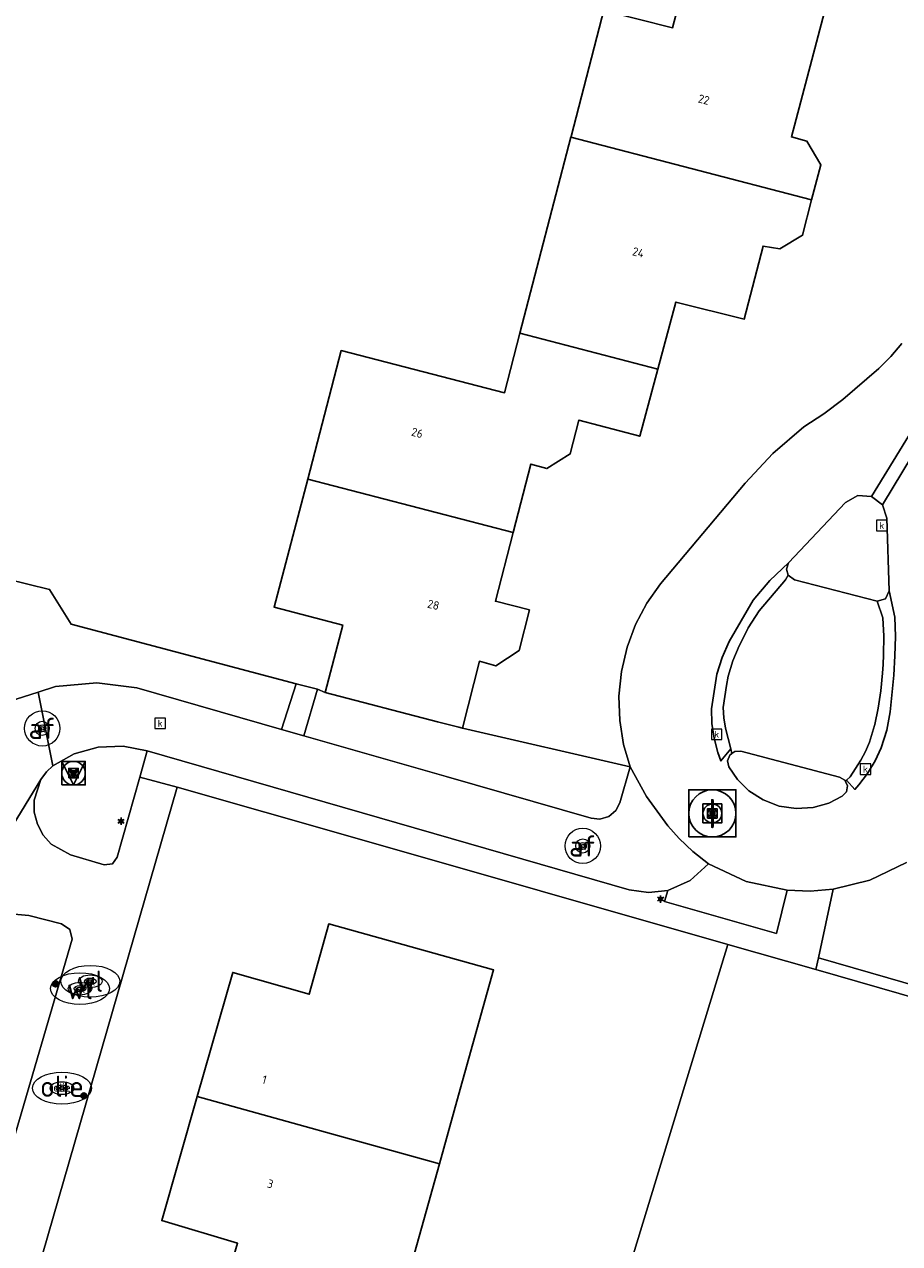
# Model space of a CAD drawing. Header units: metres. Extents: x 197147 to 199131, y 355511 to 356703.
# Tile 147 of 225: x 198622 to 198659, y 355890 to 355942. Entities that reach past the tile are written whole.
import ezdxf
from ezdxf.enums import TextEntityAlignment as Align

# ---------------------------------------------------------------- set-up
doc = ezdxf.new("R2010")
doc.units = ezdxf.units.M
for name, color, linetype, lineweight in [('B-WE-GR-BEPLANTING_CULTUUR_HEESTERS-G', 252, 'Continuous', 18), ('B-WE-GR-GRAS_KRUIDENRIJK-G', 252, 'Continuous', 18), ('B-WE-KL-BRANDSTOF_PUT-S', 252, 'Continuous', 25), ('B-WE-KL-BRANDSTOF_PUT-S @ 0.05', 252, 'Continuous', 25), ('B-WE-KL-BRANDSTOF_PUT-S @ 0.1', 252, 'Continuous', 25), ('B-WE-KL-BRANDSTOF_PUT-S @ 0.2', 252, 'Continuous', 25), ('B-WE-KL-BRANDSTOF_PUT-S @ 0.5 (1)', 252, 'Continuous', 25), ('B-WE-KL-BRANDSTOF_PUT-S @ 0.5 (2)', 252, 'Continuous', 25), ('B-WE-KL-ET_LS_OV_LICHTMAST-S', 252, 'Continuous', 25), ('B-WE-KL-WATER_PUT-S', 252, 'Continuous', 25), ('B-WE-KL-WATER_PUT-S @ 0.05', 252, 'Continuous', 25), ('B-WE-KL-WATER_PUT-S @ 0.1', 252, 'Continuous', 25), ('B-WE-KL-WATER_PUT-S @ 0.2', 252, 'Continuous', 25), ('B-WE-KL-WATER_PUT-S @ 0.5 (1)', 252, 'Continuous', 25), ('B-WE-KL-WATER_PUT-S @ 0.5 (2)', 252, 'Continuous', 25), ('B-WE-OG-TERREIN_ERF-G', 252, 'Continuous', 18), ('B-WE-RI-GWA_KOLK-S', 252, 'Continuous', 25), ('B-WE-RI-GWA_RIOOLPUT-S', 252, 'Continuous', 25), ('B-WE-RI-GWA_RIOOLPUT-S @ 0.05', 252, 'Continuous', 25), ('B-WE-RI-GWA_RIOOLPUT-S @ 0.1', 252, 'Continuous', 25), ('B-WE-RI-GWA_RIOOLPUT-S @ 0.2', 252, 'Continuous', 25), ('B-WE-RI-GWA_RIOOLPUT-S @ 0.5 (1)', 252, 'Continuous', 25), ('B-WE-RI-GWA_RIOOLPUT-S @ 0.5 (2)', 252, 'Continuous', 25), ('B-WE-VH-VERHARDING_BETONSTRAATSTEEN-G', 252, 'Continuous', 18), ('B-WE-VH-VERHARDING_OPEN-G', 252, 'Continuous', 18), ('B-WE-VH-VERHARDING_STRAATBAKSTEEN-G', 252, 'Continuous', 18), ('B-WE-VH-VERHARDING_TEGEL-G', 252, 'Continuous', 18), ('B-WE-VW-AFSLUITPAAL-S', 253, 'Continuous', 25), ('B-WE-VW-AFSLUITPAAL-S @ 0.05', 253, 'Continuous', 25), ('B-WE-VW-AFSLUITPAAL-S @ 0.1', 253, 'Continuous', 25), ('B-WE-VW-AFSLUITPAAL-S @ 0.2', 253, 'Continuous', 25), ('B-WE-VW-AFSLUITPAAL-S @ 0.5 (1)', 253, 'Continuous', 25), ('B-WE-VW-AFSLUITPAAL-S @ 0.5 (2)', 253, 'Continuous', 25), ('X-XX-AL-ALGEMEEN-S', 7, 'Continuous', 25), ('X-XX-AL-ALGEMEEN-S @ 0.05', 7, 'Continuous', 25), ('X-XX-AL-ALGEMEEN-S @ 0.1', 7, 'Continuous', 25), ('X-XX-AL-ALGEMEEN-S @ 0.2', 7, 'Continuous', 25), ('X-XX-AL-ALGEMEEN-S @ 0.5 (1)', 7, 'Continuous', 25), ('X-XX-AL-ALGEMEEN-S @ 0.5 (2)', 7, 'Continuous', 25)]:
    doc.layers.add(name, color=color, linetype=linetype, lineweight=lineweight)
for name, color, linetype in [('B-WE-IE-MEUBILAIR_WEGMEUBILAIR-S', 252, 'Continuous'), ('B-WE-IE-MEUBILAIR_WEGMEUBILAIR-S @ 0.05', 252, 'Continuous'), ('B-WE-IE-MEUBILAIR_WEGMEUBILAIR-S @ 0.1', 252, 'Continuous'), ('B-WE-IE-MEUBILAIR_WEGMEUBILAIR-S @ 0.2', 252, 'Continuous'), ('B-WE-IE-MEUBILAIR_WEGMEUBILAIR-S @ 0.5 (1)', 252, 'Continuous'), ('B-WE-IE-MEUBILAIR_WEGMEUBILAIR-S @ 0.5 (2)', 252, 'Continuous'), ('B-WE-IE-TERREINAFSCHEIDING_KUNSTMATIG_HEKWERK-G', 252, 'IE-TERREINAFSCHEIDING-KUNSTMATIG'), ('B-WE-OG-BEBOUWING-GV', 252, 'Continuous'), ('B-WE-OG-BEBOUWING_HUISNUMMER-T18', 252, 'Continuous'), ('B-WE-VH-GOOT-G', 253, 'Continuous')]:
    doc.layers.add(name, color=color, linetype=linetype)
doc.styles.add('NLCS-ISO', font='NLCS-ISO.ttf')
doc.styles.add('NLCS-ISO-ANNOTATIEF-T18', font='NLCS-ISO.ttf', dxfattribs={"height": 1.8})
doc.styles.add('NLCS-ISO-M-T18', font='NLCS-ISO.ttf', dxfattribs={"height": 1.8})
doc.linetypes.add('IE-TERREINAFSCHEIDING-KUNSTMATIG', pattern='A,4,[82,NLCS.SHX,S=0.75,R=90,X=0,Y=0],4,-2', length=10)

# ---------------------------------------------------------------- blocks, each defined once
blk = doc.blocks.new('SIE-WEG_AFVALBAK_TYPE_01')
for radius in [0.25, 0.156]:
    blk.add_circle((0, 0), radius)
blk = doc.blocks.new('*U790')
at = {"layer": 'X-XX-AL-ALGEMEEN-S @ 0.05', "xscale": 0.05, "yscale": 0.05, "zscale": 0.05}
blk.add_blockref('SIE-WEG_AFVALBAK_TYPE_01', (198623.502, 355901.26), dxfattribs=at)
at = {"layer": 'X-XX-AL-ALGEMEEN-S @ 0.1', "xscale": 0.1, "yscale": 0.1, "zscale": 0.1}
blk.add_blockref('SIE-WEG_AFVALBAK_TYPE_01', (198623.502, 355901.26), dxfattribs=at)
at = {"layer": 'X-XX-AL-ALGEMEEN-S @ 0.2', "xscale": 0.2, "yscale": 0.2, "zscale": 0.2}
blk.add_blockref('SIE-WEG_AFVALBAK_TYPE_01', (198623.502, 355901.26), dxfattribs=at)
at = {"layer": 'X-XX-AL-ALGEMEEN-S @ 0.5 (1)', "xscale": 0.5, "yscale": 0.5, "zscale": 0.5}
blk.add_blockref('SIE-WEG_AFVALBAK_TYPE_01', (198623.502, 355901.26), dxfattribs=at)
at = {"layer": 'X-XX-AL-ALGEMEEN-S @ 0.5 (2)', "xscale": 0.5, "yscale": 0.5, "zscale": 0.5}
blk.add_blockref('SIE-WEG_AFVALBAK_TYPE_01', (198623.502, 355901.26), dxfattribs=at)
blk = doc.blocks.new('*U809')
at = {"layer": 'X-XX-AL-ALGEMEEN-S @ 0.05', "xscale": 0.05, "yscale": 0.05, "zscale": 0.05}
blk.add_blockref('SIE-WEG_AFVALBAK_TYPE_01', (198624.696, 355896.513), dxfattribs=at)
at = {"layer": 'X-XX-AL-ALGEMEEN-S @ 0.1', "xscale": 0.1, "yscale": 0.1, "zscale": 0.1}
blk.add_blockref('SIE-WEG_AFVALBAK_TYPE_01', (198624.696, 355896.513), dxfattribs=at)
at = {"layer": 'X-XX-AL-ALGEMEEN-S @ 0.2', "xscale": 0.2, "yscale": 0.2, "zscale": 0.2}
blk.add_blockref('SIE-WEG_AFVALBAK_TYPE_01', (198624.696, 355896.513), dxfattribs=at)
at = {"layer": 'X-XX-AL-ALGEMEEN-S @ 0.5 (1)', "xscale": 0.5, "yscale": 0.5, "zscale": 0.5}
blk.add_blockref('SIE-WEG_AFVALBAK_TYPE_01', (198624.696, 355896.513), dxfattribs=at)
at = {"layer": 'X-XX-AL-ALGEMEEN-S @ 0.5 (2)', "xscale": 0.5, "yscale": 0.5, "zscale": 0.5}
blk.add_blockref('SIE-WEG_AFVALBAK_TYPE_01', (198624.696, 355896.513), dxfattribs=at)
blk = doc.blocks.new('B-SIE-WEG_LICHTMAST-SO')
at = {"ltscale": 0.1}
for p, q in [((-0.33, 0.19), (-0.67, 0.39)), ((0, 0.39), (0, 0.77)), ((0.33, 0.19), (0.67, 0.39)), ((-0.33, -0.19), (-0.67, -0.39)), ((0, -0.39), (0, -0.77)), ((0.33, -0.19), (0.67, -0.39))]:
    blk.add_line(p, q, dxfattribs=at)
at = {"flags": 128}
for points in [[(-0.35, 0.15), (0.35, 0.15)], [(-0.35, -0.15), (0.35, -0.15)]]:
    blk.add_lwpolyline(points, dxfattribs=at)
at = {"ltscale": 0.1}
blk.add_circle((0, 0), 0.386, dxfattribs=at)
at = {"style": 'NLCS-ISO'}
blk.add_attdef('TYPE', text='', height=0.549, dxfattribs=at).set_placement((0, 0.77), align=Align.BOTTOM_CENTER)
blk = doc.blocks.new('SVW-AFSLUITPAAL-SO')
at = {"lineweight": 18}
blk.add_circle((0, 0), 1.5, dxfattribs=at)
at = {"lineweight": 18, "style": 'NLCS-ISO'}
blk.add_text('af', height=1.8, dxfattribs=at).set_placement((0, 0), align=Align.MIDDLE_CENTER)
blk = doc.blocks.new('*U875')
at = {"layer": 'B-WE-VW-AFSLUITPAAL-S @ 0.05', "xscale": 0.05, "yscale": 0.05, "zscale": 0.05}
blk.add_blockref('SVW-AFSLUITPAAL-SO', (198645.867, 355907.111), dxfattribs=at)
at = {"layer": 'B-WE-VW-AFSLUITPAAL-S @ 0.1', "xscale": 0.1, "yscale": 0.1, "zscale": 0.1}
blk.add_blockref('SVW-AFSLUITPAAL-SO', (198645.867, 355907.111), dxfattribs=at)
at = {"layer": 'B-WE-VW-AFSLUITPAAL-S @ 0.2', "xscale": 0.2, "yscale": 0.2, "zscale": 0.2}
blk.add_blockref('SVW-AFSLUITPAAL-SO', (198645.867, 355907.111), dxfattribs=at)
at = {"layer": 'B-WE-VW-AFSLUITPAAL-S @ 0.5 (1)', "xscale": 0.5, "yscale": 0.5, "zscale": 0.5}
blk.add_blockref('SVW-AFSLUITPAAL-SO', (198645.867, 355907.111), dxfattribs=at)
at = {"layer": 'B-WE-VW-AFSLUITPAAL-S @ 0.5 (2)', "xscale": 0.5, "yscale": 0.5, "zscale": 0.5}
blk.add_blockref('SVW-AFSLUITPAAL-SO', (198645.867, 355907.111), dxfattribs=at)
blk = doc.blocks.new('B-SIE-WEG_VERKEERSBORD_PAAL-SO')
blk.add_lwpolyline([(-1, -1), (1, -1), (1, 1), (-1, 1)], close=True)
at = {"flags": 128}
blk.add_lwpolyline([(-1, 1), (0, -1), (1, 1)], close=True, dxfattribs=at)
for radius in [1, 0.171]:
    blk.add_circle((0, 0), radius)
at = {"style": 'NLCS-ISO'}
blk.add_attdef('bordgegevens', text='', height=1.8, dxfattribs=at).set_placement((2.21, 3.21), align=Align.TOP_LEFT)
blk = doc.blocks.new('*U895')
at = {"layer": 'B-WE-IE-MEUBILAIR_WEGMEUBILAIR-S @ 0.05', "xscale": 0.05, "yscale": 0.05, "zscale": 0.05}
blk.add_blockref('B-SIE-WEG_VERKEERSBORD_PAAL-SO', (198624.262, 355910.198), dxfattribs=at)
at = {"layer": 'B-WE-IE-MEUBILAIR_WEGMEUBILAIR-S @ 0.1', "xscale": 0.1, "yscale": 0.1, "zscale": 0.1}
blk.add_blockref('B-SIE-WEG_VERKEERSBORD_PAAL-SO', (198624.262, 355910.198), dxfattribs=at)
at = {"layer": 'B-WE-IE-MEUBILAIR_WEGMEUBILAIR-S @ 0.2', "xscale": 0.2, "yscale": 0.2, "zscale": 0.2}
blk.add_blockref('B-SIE-WEG_VERKEERSBORD_PAAL-SO', (198624.262, 355910.198), dxfattribs=at)
at = {"layer": 'B-WE-IE-MEUBILAIR_WEGMEUBILAIR-S @ 0.5 (1)', "xscale": 0.5, "yscale": 0.5, "zscale": 0.5}
blk.add_blockref('B-SIE-WEG_VERKEERSBORD_PAAL-SO', (198624.262, 355910.198), dxfattribs=at)
at = {"layer": 'B-WE-IE-MEUBILAIR_WEGMEUBILAIR-S @ 0.5 (2)', "xscale": 0.5, "yscale": 0.5, "zscale": 0.5}
blk.add_blockref('B-SIE-WEG_VERKEERSBORD_PAAL-SO', (198624.262, 355910.198), dxfattribs=at)
blk = doc.blocks.new('*U913')
at = {"layer": 'B-WE-VW-AFSLUITPAAL-S @ 0.05', "xscale": 0.05, "yscale": 0.05, "zscale": 0.05}
blk.add_blockref('SVW-AFSLUITPAAL-SO', (198622.934, 355912.097), dxfattribs=at)
at = {"layer": 'B-WE-VW-AFSLUITPAAL-S @ 0.1', "xscale": 0.1, "yscale": 0.1, "zscale": 0.1}
blk.add_blockref('SVW-AFSLUITPAAL-SO', (198622.934, 355912.097), dxfattribs=at)
at = {"layer": 'B-WE-VW-AFSLUITPAAL-S @ 0.2', "xscale": 0.2, "yscale": 0.2, "zscale": 0.2}
blk.add_blockref('SVW-AFSLUITPAAL-SO', (198622.934, 355912.097), dxfattribs=at)
at = {"layer": 'B-WE-VW-AFSLUITPAAL-S @ 0.5 (1)', "xscale": 0.5, "yscale": 0.5, "zscale": 0.5}
blk.add_blockref('SVW-AFSLUITPAAL-SO', (198622.934, 355912.097), dxfattribs=at)
at = {"layer": 'B-WE-VW-AFSLUITPAAL-S @ 0.5 (2)', "xscale": 0.5, "yscale": 0.5, "zscale": 0.5}
blk.add_blockref('SVW-AFSLUITPAAL-SO', (198622.934, 355912.097), dxfattribs=at)
blk = doc.blocks.new('SKL-BENZINEPUT_OLIEPUT-SO')
at = {"color": 0, "linetype": 'ByBlock', "lineweight": 18}
blk.add_ellipse((0, 0), major_axis=(2.5, 0), ratio=0.54, dxfattribs=at)
at = {"color": 0, "linetype": 'ByBlock', "lineweight": 18, "style": 'NLCS-ISO'}
blk.add_text('olie', height=1.8, dxfattribs=at).set_placement((0, 0.16), align=Align.MIDDLE_CENTER)
blk = doc.blocks.new('*U1065')
at = {"layer": 'B-WE-KL-BRANDSTOF_PUT-S @ 0.05', "xscale": 0.05, "yscale": 0.05, "zscale": 0.05}
blk.add_blockref('SKL-BENZINEPUT_OLIEPUT-SO', (198623.772, 355896.84), dxfattribs=at)
at = {"layer": 'B-WE-KL-BRANDSTOF_PUT-S @ 0.1', "xscale": 0.1, "yscale": 0.1, "zscale": 0.1}
blk.add_blockref('SKL-BENZINEPUT_OLIEPUT-SO', (198623.772, 355896.84), dxfattribs=at)
at = {"layer": 'B-WE-KL-BRANDSTOF_PUT-S @ 0.2', "xscale": 0.2, "yscale": 0.2, "zscale": 0.2}
blk.add_blockref('SKL-BENZINEPUT_OLIEPUT-SO', (198623.772, 355896.84), dxfattribs=at)
at = {"layer": 'B-WE-KL-BRANDSTOF_PUT-S @ 0.5 (1)', "xscale": 0.5, "yscale": 0.5, "zscale": 0.5}
blk.add_blockref('SKL-BENZINEPUT_OLIEPUT-SO', (198623.772, 355896.84), dxfattribs=at)
at = {"layer": 'B-WE-KL-BRANDSTOF_PUT-S @ 0.5 (2)', "xscale": 0.5, "yscale": 0.5, "zscale": 0.5}
blk.add_blockref('SKL-BENZINEPUT_OLIEPUT-SO', (198623.772, 355896.84), dxfattribs=at)
blk = doc.blocks.new('BGT-KOLK-SO')
at = {"color": 0, "linetype": 'ByBlock', "lineweight": 18}
blk.add_lwpolyline([(-0.045, -0.045), (0.045, -0.045), (0.045, 0.045), (-0.045, 0.045)], close=True, dxfattribs=at)
at = {"color": 0, "linetype": 'ByBlock', "lineweight": 18, "style": 'NLCS-ISO-M-T18'}
blk.add_text('k', height=0.06, dxfattribs=at).set_placement((0, 0), align=Align.MIDDLE_CENTER)
blk = doc.blocks.new('SRI-PUT_INSPECTIE-SO')
at = {"lineweight": -3, "flags": 128}
blk.add_lwpolyline([(-2, -2), (2, -2), (2, 2), (-2, 2)], close=True, dxfattribs=at)
at = {"lineweight": -3, "ltscale": 1.5}
blk.add_circle((0, 0), 2, dxfattribs=at)
at = {"ltscale": 0.1, "style": 'NLCS-ISO'}
blk.add_text('I', height=2.5, dxfattribs=at).set_placement((0, -0.01), align=Align.MIDDLE_CENTER)
blk = doc.blocks.new('*U1150')
at = {"layer": 'B-WE-RI-GWA_RIOOLPUT-S @ 0.05', "xscale": 0.05, "yscale": 0.05, "zscale": 0.05}
blk.add_blockref('SRI-PUT_INSPECTIE-SO', (198651.365, 355908.491), dxfattribs=at)
at = {"layer": 'B-WE-RI-GWA_RIOOLPUT-S @ 0.1', "xscale": 0.1, "yscale": 0.1, "zscale": 0.1}
blk.add_blockref('SRI-PUT_INSPECTIE-SO', (198651.365, 355908.491), dxfattribs=at)
at = {"layer": 'B-WE-RI-GWA_RIOOLPUT-S @ 0.2', "xscale": 0.2, "yscale": 0.2, "zscale": 0.2}
blk.add_blockref('SRI-PUT_INSPECTIE-SO', (198651.365, 355908.491), dxfattribs=at)
at = {"layer": 'B-WE-RI-GWA_RIOOLPUT-S @ 0.5 (1)', "xscale": 0.5, "yscale": 0.5, "zscale": 0.5}
blk.add_blockref('SRI-PUT_INSPECTIE-SO', (198651.365, 355908.491), dxfattribs=at)
at = {"layer": 'B-WE-RI-GWA_RIOOLPUT-S @ 0.5 (2)', "xscale": 0.5, "yscale": 0.5, "zscale": 0.5}
blk.add_blockref('SRI-PUT_INSPECTIE-SO', (198651.365, 355908.491), dxfattribs=at)
blk = doc.blocks.new('SKL-WATERLEIDINGPUT-SO')
at = {"color": 0, "linetype": 'ByBlock', "lineweight": 18}
blk.add_ellipse((0, 0), major_axis=(2.5, 0), ratio=0.54, dxfattribs=at)
at = {"color": 0, "linetype": 'ByBlock', "lineweight": 18, "style": 'NLCS-ISO'}
blk.add_text('wl', height=1.8, dxfattribs=at).set_placement((0, 0), align=Align.MIDDLE_CENTER)
blk = doc.blocks.new('*U1158')
at = {"layer": 'B-WE-KL-WATER_PUT-S @ 0.05', "xscale": 0.05, "yscale": 0.05, "zscale": 0.05}
blk.add_blockref('SKL-WATERLEIDINGPUT-SO', (198624.534, 355901.06), dxfattribs=at)
at = {"layer": 'B-WE-KL-WATER_PUT-S @ 0.1', "xscale": 0.1, "yscale": 0.1, "zscale": 0.1}
blk.add_blockref('SKL-WATERLEIDINGPUT-SO', (198624.534, 355901.06), dxfattribs=at)
at = {"layer": 'B-WE-KL-WATER_PUT-S @ 0.2', "xscale": 0.2, "yscale": 0.2, "zscale": 0.2}
blk.add_blockref('SKL-WATERLEIDINGPUT-SO', (198624.534, 355901.06), dxfattribs=at)
at = {"layer": 'B-WE-KL-WATER_PUT-S @ 0.5 (1)', "xscale": 0.5, "yscale": 0.5, "zscale": 0.5}
blk.add_blockref('SKL-WATERLEIDINGPUT-SO', (198624.534, 355901.06), dxfattribs=at)
at = {"layer": 'B-WE-KL-WATER_PUT-S @ 0.5 (2)', "xscale": 0.5, "yscale": 0.5, "zscale": 0.5}
blk.add_blockref('SKL-WATERLEIDINGPUT-SO', (198624.534, 355901.06), dxfattribs=at)
blk = doc.blocks.new('*U1167')
at = {"layer": 'B-WE-KL-WATER_PUT-S @ 0.05', "xscale": 0.05, "yscale": 0.05, "zscale": 0.05}
blk.add_blockref('SKL-WATERLEIDINGPUT-SO', (198624.971, 355901.373), dxfattribs=at)
at = {"layer": 'B-WE-KL-WATER_PUT-S @ 0.1', "xscale": 0.1, "yscale": 0.1, "zscale": 0.1}
blk.add_blockref('SKL-WATERLEIDINGPUT-SO', (198624.971, 355901.373), dxfattribs=at)
at = {"layer": 'B-WE-KL-WATER_PUT-S @ 0.2', "xscale": 0.2, "yscale": 0.2, "zscale": 0.2}
blk.add_blockref('SKL-WATERLEIDINGPUT-SO', (198624.971, 355901.373), dxfattribs=at)
at = {"layer": 'B-WE-KL-WATER_PUT-S @ 0.5 (1)', "xscale": 0.5, "yscale": 0.5, "zscale": 0.5}
blk.add_blockref('SKL-WATERLEIDINGPUT-SO', (198624.971, 355901.373), dxfattribs=at)
at = {"layer": 'B-WE-KL-WATER_PUT-S @ 0.5 (2)', "xscale": 0.5, "yscale": 0.5, "zscale": 0.5}
blk.add_blockref('SKL-WATERLEIDINGPUT-SO', (198624.971, 355901.373), dxfattribs=at)

msp = doc.modelspace()

# ---------------------------------------------------------------- linework, layer by layer
at = {"layer": 'B-WE-GR-BEPLANTING_CULTUUR_HEESTERS-G', "ltscale": 0.2, "flags": 128}
for points in [[(198658.35, 355917.495), (198658.717, 355917.586), (198658.872, 355917.932), (198658.77, 355921.017), (198658.582, 355921.574), (198658.116, 355921.932), (198657.53, 355921.972), (198657.02, 355921.679), (198654.6, 355919.111), (198654.504, 355918.854), (198654.575, 355918.589), (198654.844, 355918.397), (198658.35, 355917.495)], [(198617.716, 355919.343), (198617.227, 355918.35), (198617.087, 355917.505), (198617.1, 355916.604), (198617.286, 355915.688), (198617.649, 355914.809), (198618.175, 355914.015), (198618.83, 355913.349), (198619.57, 355912.834), (198620.348, 355912.477), (198621.829, 355913.338), (198622.76, 355913.636), (198623.5, 355913.873), (198625.247, 355914.031), (198626.946, 355913.815), (198633.085, 355912.056), (198633.713, 355913.991), (198624.168, 355916.515), (198623.243, 355917.991), (198617.716, 355919.343)], [(198640.067, 355910.056), (198646.219, 355908.293), (198646.584, 355908.246), (198646.968, 355908.355), (198647.275, 355908.611), (198647.442, 355908.938), (198647.878, 355910.461), (198640.768, 355912.106), (198640.602, 355912.148), (198639.703, 355912.376), (198634.938, 355913.619), (198634.607, 355913.755), (198634.031, 355911.785), (198640.067, 355910.056)], [(198623.379, 355910.51), (198623.112, 355910.253), (198622.878, 355909.933), (198622.588, 355909.051), (198622.595, 355908.539), (198622.726, 355908.028), (198622.976, 355907.564), (198623.319, 355907.183), (198624.131, 355906.732), (198625.567, 355906.309), (198625.912, 355906.352), (198626.117, 355906.632), (198627.075, 355910.027), (198627.389, 355911.138), (198626.373, 355911.34), (198625.309, 355911.3), (198624.285, 355911.013), (198623.379, 355910.51)], [(198657.009, 355909.848), (198656.984, 355909.9), (198656.754, 355910.026), (198652.576, 355911.127), (198652.316, 355911.117), (198652.193, 355911.03), (198652.104, 355910.966), (198652.011, 355910.723), (198652.067, 355910.469), (198652.427, 355909.935), (198652.913, 355909.452), (198653.514, 355909.061), (198654.2, 355908.801), (198654.926, 355908.694), (198655.641, 355908.741), (198656.302, 355908.926), (198656.876, 355909.217), (198657.059, 355909.405), (198657.1, 355909.664), (198657.009, 355909.848)], [(198651.197, 355906.352), (198650.428, 355905.643), (198649.469, 355905.226), (198649.332, 355904.749), (198654.084, 355903.4), (198654.536, 355905.237), (198652.804, 355905.609), (198651.197, 355906.352)], [(198618.332, 355902.517), (198617.933, 355901.615), (198617.789, 355900.6), (198617.931, 355899.585), (198618.327, 355898.682), (198619.545, 355896.5), (198620.451, 355894.17), (198621.499, 355893.912), (198624.209, 355903.164), (198624.102, 355903.569), (198623.757, 355903.806), (198622.37, 355904.159), (198621.256, 355904.264), (198620.109, 355904.01), (198619.099, 355903.407), (198618.362, 355902.566), (198618.332, 355902.517)], [(198674.558, 355896.452), (198674.697, 355896.932), (198655.863, 355902.362), (198655.757, 355901.872), (198674.558, 355896.452)]]:
    msp.add_lwpolyline(points, close=True, dxfattribs=at)
at = {"layer": 'B-WE-GR-GRAS_KRUIDENRIJK-G', "ltscale": 0.2, "flags": 128}
msp.add_lwpolyline([(198648.148, 355883.665), (198653.32, 355882.125), (198658.154, 355880.613), (198665.233, 355878.529), (198668.443, 355877.606), (198669.599, 355877.273), (198674.558, 355896.452), (198655.757, 355901.872), (198652.019, 355902.938), (198648.062, 355889.963), (198646.273, 355884.289), (198646.582, 355884.207), (198648.148, 355883.665)], close=True, dxfattribs=at)
at = {"layer": 'B-WE-IE-TERREINAFSCHEIDING_KUNSTMATIG_HEKWERK-G', "ltscale": 0.2, "flags": 128}
for points in [[(198624.168, 355916.515), (198623.243, 355917.991), (198617.716, 355919.343)], [(198624.168, 355916.515), (198633.713, 355913.991)]]:
    msp.add_lwpolyline(points, dxfattribs=at)
at = {"layer": 'B-WE-OG-BEBOUWING-GV', "ltscale": 0.2, "flags": 128}
for points in [[(198645.361, 355937.163), (198655.578, 355934.505), (198655.961, 355935.999), (198655.376, 355937.004), (198654.722, 355937.176), (198656.25, 355942.968), (198650.379, 355944.495), (198649.679, 355941.805), (198646.76, 355942.539), (198646.68, 355942.233), (198645.368, 355937.191), (198645.361, 355937.163)], [(198643.2, 355928.852), (198649.049, 355927.33), (198649.817, 355930.177), (198652.721, 355929.452), (198653.52, 355932.547), (198654.228, 355932.425), (198655.195, 355933.011), (198655.578, 355934.505), (198645.361, 355937.163), (198643.2, 355928.852)], [(198634.199, 355922.671), (198642.915, 355920.396), (198643.667, 355923.303), (198644.343, 355923.116), (198645.337, 355923.738), (198645.697, 355925.166), (198648.281, 355924.484), (198649.049, 355927.33), (198643.2, 355928.852), (198642.544, 355926.332), (198635.62, 355928.114), (198634.199, 355922.671)], [(198642.915, 355920.396), (198634.199, 355922.671), (198632.779, 355917.232), (198635.683, 355916.474), (198634.938, 355913.619), (198639.703, 355912.376), (198640.602, 355912.148), (198640.768, 355912.106), (198641.488, 355914.945), (198642.175, 355914.747), (198643.167, 355915.402), (198643.602, 355917.123), (198642.163, 355917.488), (198642.915, 355920.396)], [(198629.512, 355896.487), (198639.786, 355893.629), (198640.597, 355896.543), (198642.076, 355901.861), (198635.091, 355903.804), (198634.262, 355900.824), (198631.018, 355901.746), (198629.512, 355896.487)], [(198638.254, 355888.121), (198638.367, 355888.527), (198639.786, 355893.629), (198629.512, 355896.487), (198628.005, 355891.227), (198631.221, 355890.262), (198630.419, 355887.505), (198637.509, 355885.443), (198638.254, 355888.121)]]:
    msp.add_lwpolyline(points, close=True, dxfattribs=at)
at = {"layer": 'B-WE-OG-TERREIN_ERF-G', "ltscale": 0.2, "flags": 128}
for points in [[(198646.76, 355942.539), (198649.679, 355941.805), (198650.379, 355944.495)], [(198656.25, 355942.968), (198654.722, 355937.176), (198655.376, 355937.004), (198655.961, 355935.999), (198655.578, 355934.505), (198655.195, 355933.011), (198654.228, 355932.425), (198653.52, 355932.547), (198652.721, 355929.452), (198649.817, 355930.177), (198649.049, 355927.33), (198648.281, 355924.484), (198645.697, 355925.166), (198645.337, 355923.738), (198644.343, 355923.116), (198643.667, 355923.303), (198642.915, 355920.396), (198642.163, 355917.488), (198643.602, 355917.123), (198643.167, 355915.402), (198642.175, 355914.747), (198641.488, 355914.945), (198640.768, 355912.106), (198647.878, 355910.461), (198647.598, 355911.419), (198647.435, 355912.429), (198647.403, 355913.469), (198647.506, 355914.513), (198647.744, 355915.534), (198648.108, 355916.508), (198648.587, 355917.413), (198649.16, 355918.23), (198652.751, 355922.493), (198653.936, 355923.758), (198655.249, 355924.89), (198656.093, 355925.439), (198656.898, 355926.045), (198658.421, 355927.36), (198658.938, 355927.862), (198659.398, 355928.418)], [(198617.716, 355919.343), (198623.243, 355917.991), (198624.168, 355916.515), (198633.713, 355913.991), (198634.607, 355913.755), (198634.938, 355913.619), (198635.683, 355916.474), (198632.779, 355917.232), (198634.199, 355922.671), (198635.62, 355928.114), (198642.544, 355926.332), (198643.2, 355928.852), (198645.361, 355937.163), (198645.368, 355937.191), (198646.68, 355942.233)], [(198634.248, 355835.321), (198636.254, 355842.511), (198634.841, 355842.871), (198635.865, 355846.476), (198645.504, 355880.412), (198646.2, 355882.861), (198646.582, 355884.207), (198646.273, 355884.289), (198648.062, 355889.963), (198652.019, 355902.938), (198636.099, 355907.479), (198628.663, 355909.6), (198608.502, 355839.772), (198589.691, 355773.649)], [(198659.599, 355906.411), (198658.051, 355905.665), (198656.497, 355905.28), (198655.863, 355902.362), (198674.697, 355896.932)], [(198630.419, 355887.505), (198631.221, 355890.262), (198628.005, 355891.227), (198629.512, 355896.487), (198631.018, 355901.746), (198634.262, 355900.824), (198635.091, 355903.804), (198642.076, 355901.861), (198640.597, 355896.543), (198639.786, 355893.629), (198638.367, 355888.527)]]:
    msp.add_lwpolyline(points, dxfattribs=at)
at = {"layer": 'B-WE-VH-GOOT-G', "ltscale": 0.2, "flags": 128}
for points in [[(198654.6, 355919.111), (198653.803, 355918.366), (198653.099, 355917.533), (198652.071, 355915.783), (198651.782, 355915.1), (198651.552, 355914.396), (198651.329, 355912.931), (198651.347, 355912.303), (198651.439, 355911.682), (198651.597, 355911.074), (198651.729, 355910.716), (198652.143, 355911.225)], [(198658.872, 355917.932), (198659.111, 355916.811), (198659.129, 355915.992), (198659.111, 355915.172), (198659.059, 355914.354), (198658.908, 355912.794), (198658.771, 355912.021), (198658.529, 355911.274), (198658.268, 355910.714), (198657.946, 355910.188), (198657.573, 355909.696), (198657.405, 355909.509), (198657.06, 355909.896)]]:
    msp.add_lwpolyline(points, dxfattribs=at)
at = {"layer": 'B-WE-VH-VERHARDING_BETONSTRAATSTEEN-G', "ltscale": 0.2, "flags": 128}
for points in [[(198658.116, 355921.932), (198658.582, 355921.574), (198666.466, 355934.605), (198667.343, 355936.144), (198668.117, 355937.738), (198669.342, 355941.061), (198674.565, 355960.466), (198673.965, 355960.627), (198668.777, 355940.911), (198667.222, 355937.076), (198666.272, 355935.237), (198658.116, 355921.932)], [(198654.575, 355918.589), (198654.504, 355918.854), (198654.6, 355919.111), (198653.803, 355918.366), (198653.099, 355917.533), (198652.071, 355915.783), (198651.782, 355915.1), (198651.552, 355914.396), (198651.329, 355912.931), (198651.347, 355912.303), (198651.439, 355911.682), (198651.597, 355911.074), (198651.729, 355910.716), (198652.143, 355911.225), (198651.916, 355912.107), (198651.845, 355912.538), (198651.829, 355912.975), (198651.97, 355913.92), (198652.03, 355914.317), (198652.238, 355914.963), (198652.497, 355915.591), (198652.871, 355916.32), (198652.891, 355916.358), (198653.348, 355917.088), (198654.47, 355918.394), (198654.575, 355918.589)], [(198658.872, 355917.932), (198658.717, 355917.586), (198658.35, 355917.495), (198658.6, 355916.785), (198658.635, 355916.002), (198658.629, 355915.218), (198658.605, 355914.809), (198658.583, 355914.435), (198658.506, 355913.693), (198658.401, 355912.954), (198658.256, 355912.263), (198658.248, 355912.223), (198658.027, 355911.509), (198657.865, 355911.119), (198657.669, 355910.745), (198657.209, 355910.037), (198657.06, 355909.896), (198657.405, 355909.509), (198657.573, 355909.696), (198657.946, 355910.188), (198658.268, 355910.714), (198658.529, 355911.274), (198658.771, 355912.021), (198658.908, 355912.794), (198659.059, 355914.354), (198659.111, 355915.172), (198659.129, 355915.992), (198659.111, 355916.811), (198658.872, 355917.932)], [(198651.197, 355906.352), (198650.539, 355906.872), (198649.958, 355907.421), (198649.476, 355907.971), (198648.57, 355909.211), (198647.878, 355910.461), (198647.442, 355908.938), (198647.275, 355908.611), (198646.968, 355908.355), (198646.584, 355908.246), (198646.219, 355908.293), (198640.067, 355910.056), (198634.031, 355911.785), (198633.085, 355912.056), (198626.946, 355913.815), (198625.247, 355914.031), (198623.5, 355913.873), (198622.76, 355913.636), (198623.379, 355910.51), (198624.285, 355911.013), (198625.309, 355911.3), (198626.373, 355911.34), (198627.389, 355911.138), (198647.833, 355905.255), (198648.649, 355905.132), (198649.469, 355905.226), (198650.428, 355905.643), (198651.197, 355906.352)]]:
    msp.add_lwpolyline(points, close=True, dxfattribs=at)
at = {"layer": 'B-WE-VH-VERHARDING_OPEN-G', "ltscale": 0.2, "flags": 128}
msp.add_lwpolyline([(198633.713, 355913.991), (198633.085, 355912.056), (198634.031, 355911.785), (198634.607, 355913.755), (198633.713, 355913.991)], close=True, dxfattribs=at)
at = {"layer": 'B-WE-VH-VERHARDING_STRAATBAKSTEEN-G', "ltscale": 0.2, "flags": 128}
for points in [[(198666.466, 355934.605), (198658.582, 355921.574), (198658.77, 355921.017), (198658.872, 355917.932), (198659.111, 355916.811), (198659.129, 355915.992), (198659.111, 355915.172), (198659.059, 355914.354), (198658.908, 355912.794), (198658.771, 355912.021), (198658.529, 355911.274), (198658.268, 355910.714), (198657.946, 355910.188), (198657.573, 355909.696), (198657.405, 355909.509), (198657.06, 355909.896), (198657.009, 355909.848), (198657.1, 355909.664), (198657.059, 355909.405), (198656.876, 355909.217), (198656.302, 355908.926), (198655.641, 355908.741), (198654.926, 355908.694), (198654.2, 355908.801), (198653.514, 355909.061), (198652.913, 355909.452), (198652.427, 355909.935), (198652.067, 355910.469), (198652.011, 355910.723), (198652.104, 355910.966), (198652.193, 355911.03), (198652.143, 355911.225), (198651.729, 355910.716), (198651.597, 355911.074), (198651.439, 355911.682), (198651.347, 355912.303), (198651.329, 355912.931), (198651.552, 355914.396), (198651.782, 355915.1), (198652.071, 355915.783), (198653.099, 355917.533), (198653.803, 355918.366), (198654.6, 355919.111), (198657.02, 355921.679), (198657.53, 355921.972), (198658.116, 355921.932), (198666.272, 355935.237)], [(198659.398, 355928.418), (198658.938, 355927.862), (198658.421, 355927.36), (198656.898, 355926.045), (198656.093, 355925.439), (198655.249, 355924.89), (198653.936, 355923.758), (198652.751, 355922.493), (198649.16, 355918.23), (198648.587, 355917.413), (198648.108, 355916.508), (198647.744, 355915.534), (198647.506, 355914.513), (198647.403, 355913.469), (198647.435, 355912.429), (198647.598, 355911.419), (198647.878, 355910.461), (198647.878, 355910.461), (198648.57, 355909.211), (198649.476, 355907.971), (198649.958, 355907.421), (198650.539, 355906.872), (198651.197, 355906.352), (198652.804, 355905.609), (198654.536, 355905.237), (198655.518, 355905.199), (198656.497, 355905.28), (198658.051, 355905.665), (198659.599, 355906.411)]]:
    msp.add_lwpolyline(points, dxfattribs=at)
msp.add_lwpolyline([(198657.06, 355909.896), (198657.209, 355910.037), (198657.669, 355910.745), (198657.865, 355911.119), (198658.027, 355911.509), (198658.248, 355912.223), (198658.256, 355912.263), (198658.401, 355912.954), (198658.506, 355913.693), (198658.583, 355914.435), (198658.605, 355914.809), (198658.629, 355915.218), (198658.635, 355916.002), (198658.6, 355916.785), (198658.35, 355917.495), (198654.844, 355918.397), (198654.575, 355918.589), (198654.47, 355918.394), (198653.348, 355917.088), (198652.891, 355916.358), (198652.871, 355916.32), (198652.497, 355915.591), (198652.238, 355914.963), (198652.03, 355914.317), (198651.97, 355913.92), (198651.829, 355912.975), (198651.845, 355912.538), (198651.916, 355912.107), (198652.143, 355911.225), (198652.193, 355911.03), (198652.316, 355911.117), (198652.576, 355911.127), (198656.754, 355910.026), (198656.984, 355909.9), (198657.009, 355909.848), (198657.06, 355909.896)], close=True, dxfattribs=at)
at = {"layer": 'B-WE-VH-VERHARDING_TEGEL-G', "ltscale": 0.2, "flags": 128}
for points in [[(198620.348, 355912.477), (198619.356, 355911.614), (198618.508, 355910.585), (198617.843, 355909.43), (198617.383, 355908.198), (198617.206, 355907.428), (198616.968, 355906.708), (198616.578, 355906.058), (198613.186, 355901.59), (198614.543, 355900.434), (198615.763, 355899.134), (198618.332, 355902.517), (198618.362, 355902.566), (198622.878, 355909.933), (198623.112, 355910.253), (198623.379, 355910.51), (198622.76, 355913.636), (198621.829, 355913.338), (198620.348, 355912.477)], [(198627.075, 355910.027), (198628.663, 355909.6), (198636.099, 355907.479), (198652.019, 355902.938), (198655.757, 355901.872), (198655.863, 355902.362), (198656.497, 355905.28), (198655.518, 355905.199), (198654.536, 355905.237), (198654.084, 355903.4), (198649.332, 355904.749), (198649.469, 355905.226), (198648.649, 355905.132), (198647.833, 355905.255), (198627.389, 355911.138), (198627.075, 355910.027)]]:
    msp.add_lwpolyline(points, close=True, dxfattribs=at)
for points in [[(198608.502, 355839.772), (198628.663, 355909.6), (198627.075, 355910.027), (198626.117, 355906.632), (198625.912, 355906.352), (198625.567, 355906.309), (198624.131, 355906.732), (198623.319, 355907.183), (198622.976, 355907.564), (198622.726, 355908.028), (198622.595, 355908.539), (198622.588, 355909.051), (198622.878, 355909.933), (198618.362, 355902.566)], [(198621.256, 355904.264), (198622.37, 355904.159), (198623.757, 355903.806), (198624.102, 355903.569), (198624.209, 355903.164), (198621.499, 355893.912)]]:
    msp.add_lwpolyline(points, dxfattribs=at)

# ---------------------------------------------------------------- block references
at = {"layer": 'B-WE-IE-MEUBILAIR_WEGMEUBILAIR-S'}
msp.add_blockref('*U895', (0, 0), dxfattribs=at)
at = {"layer": 'B-WE-KL-BRANDSTOF_PUT-S'}
msp.add_blockref('*U1065', (0, 0), dxfattribs=at)
at = {"layer": 'B-WE-KL-ET_LS_OV_LICHTMAST-S', "xscale": 0.2, "yscale": 0.2, "zscale": 0.2}
for p in [(198626.28, 355908.161), (198649.169, 355904.856)]:
    msp.add_blockref('B-SIE-WEG_LICHTMAST-SO', p, dxfattribs=at)
at = {"layer": 'B-WE-KL-WATER_PUT-S'}
for name in ['*U1167', '*U1158']:
    msp.add_blockref(name, (0, 0), dxfattribs=at)
at = {"layer": 'B-WE-RI-GWA_KOLK-S', "xscale": 5, "yscale": 5, "zscale": 5}
for p in [(198658.552, 355920.7), (198627.938, 355912.311), (198651.548, 355911.843), (198657.861, 355910.368)]:
    msp.add_blockref('BGT-KOLK-SO', p, dxfattribs=at)
at = {"layer": 'B-WE-RI-GWA_RIOOLPUT-S'}
msp.add_blockref('*U1150', (0, 0), dxfattribs=at)
at = {"layer": 'B-WE-VW-AFSLUITPAAL-S'}
for name in ['*U913', '*U875']:
    msp.add_blockref(name, (0, 0), dxfattribs=at)
at = {"layer": 'X-XX-AL-ALGEMEEN-S'}
for name in ['*U790', '*U809']:
    msp.add_blockref(name, (0, 0), dxfattribs=at)

# ---------------------------------------------------------------- texts
at = {"layer": 'B-WE-OG-BEBOUWING_HUISNUMMER-T18', "style": 'NLCS-ISO-ANNOTATIEF-T18'}
for s, rotation, p in [('22', 345.2, (198651.004, 355938.763)), ('22', 345.2, (198651.004, 355938.763)), ('24', 345.4, (198648.224, 355932.279)), ('24', 345.4, (198648.224, 355932.279)), ('26', 345.4, (198638.844, 355924.629)), ('26', 345.4, (198638.844, 355924.629)), ('28', 345.8, (198639.53, 355917.337)), ('28', 345.8, (198639.53, 355917.337)), ('1', 344.1, (198632.362, 355897.205)), ('1', 344.1, (198632.362, 355897.205)), ('3', 344, (198632.612, 355892.783)), ('3', 344, (198632.612, 355892.783))]:
    msp.add_text(s, height=0.36, rotation=rotation, dxfattribs=at).set_placement(p, align=Align.MIDDLE_CENTER)

doc.saveas('drawing.dxf')
